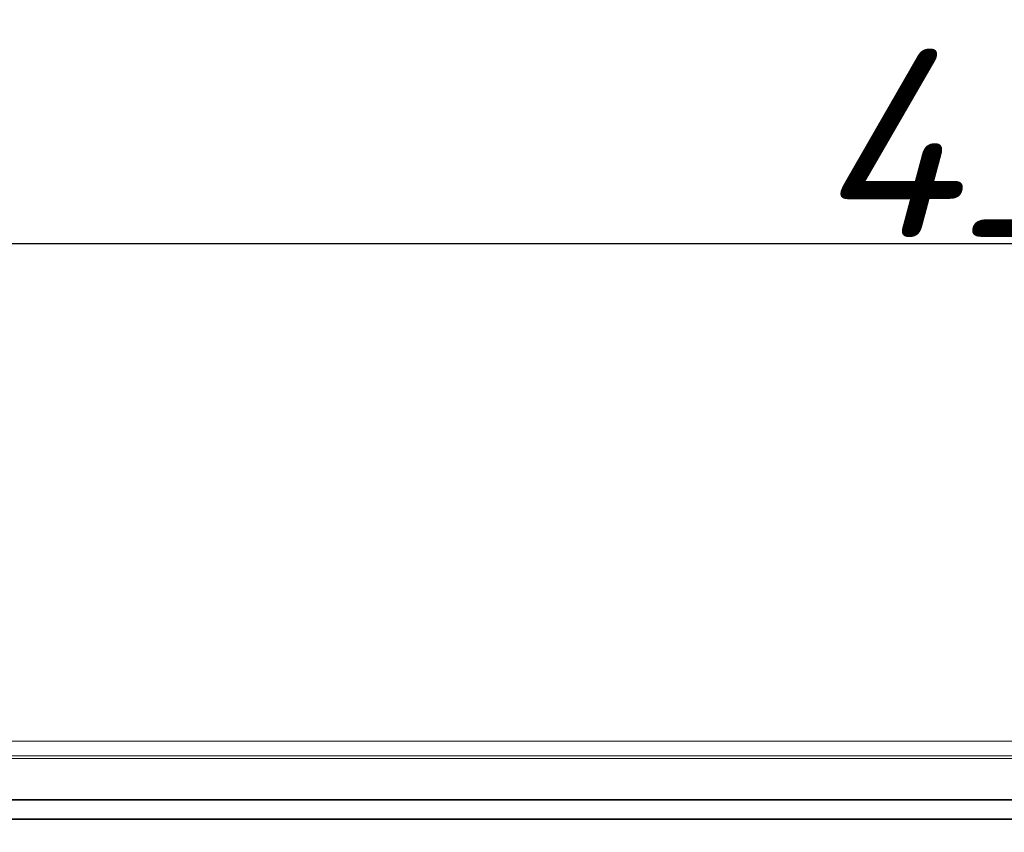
# Model space of a CAD drawing. Header units: millimetres. Extents: x 39 to 1680, y 50 to 804.
# Tile 20 of 68: x 209 to 314, y 718 to 804. Entities that reach past the tile are written whole.
import ezdxf

# ---------------------------------------------------------------- set-up
doc = ezdxf.new("R2010")
doc.units = ezdxf.units.MM
doc.header["$MEASUREMENT"] = 0
doc.layers.get('0').update_dxf_attribs({"lineweight": 25})
doc.styles.get("Standard").update_dxf_attribs({"font": 'isocpeui.ttf'})
doc.dimstyles.new('ISO-25$0', dxfattribs={"dimtxt": 20, "dimasz": 20, "dimexe": 1.25, "dimexo": 0.625, "dimtad": 1, "dimtxsty": 'Standard', "dimcen": 2.5, "dimadec": 0, "dimazin": 0, "dimtfac": 1, "dimtmove": 0, "dimatfit": 3, "dimfxl": 1, "dimarcsym": 0})

# ---------------------------------------------------------------- blocks, each defined once
blk = doc.blocks.new('*D6')
at = {"color": 0, "lineweight": -2, "transparency": 16777216}
for p, q in [((96.64, 718.65), (96.64, 781.8)), ((534.64, 718.65), (534.64, 781.8)), ((116.64, 780.55), (514.64, 780.55))]:
    blk.add_line(p, q, dxfattribs=at)
at = {"color": 0, "transparency": 16777216}
for points in [[(116.64, 783.88), (116.64, 777.21), (96.64, 780.55)], [(514.64, 783.88), (514.64, 777.21), (534.64, 780.55)]]:
    blk.add_solid(points, dxfattribs=at)
at = {"layer": 'Defpoints', "color": 0, "transparency": 16777216}
for p in [(534.64, 780.55), (96.64, 718.02), (534.64, 718.02)]:
    blk.add_point(p, dxfattribs=at)
at = {"color": 0, "transparency": 16777216, "insert": (315.64, 791.17), "char_height": 20, "attachment_point": 5}
blk.add_mtext('438', dxfattribs=at)

msp = doc.modelspace()

# ---------------------------------------------------------------- linework, layer by layer
at = {"color": 0, "linetype": 'Continuous', "lineweight": 0, "extrusion": (0, 1, -2.22045e-16)}
for p, q in [((98.142, 727.7), (533.142, 727.7)), ((531.742, 727.701), (99.542, 727.701)), ((533.142, 726.143), (98.142, 726.143)), ((533.142, 725.843), (98.142, 725.843)), ((114.142, 721.503), (517.142, 721.503)), ((517.142, 721.451), (114.142, 721.451)), ((446.642, 719.451), (114.142, 719.451)), ((446.642, 719.398), (114.142, 719.398))]:
    msp.add_line(p, q, dxfattribs=at)

# ---------------------------------------------------------------- dimensions: what is measured, and where the dimension line sits
dim = msp.add_linear_dim(base=(534.642, 780.546), p1=(96.642, 718.023), p2=(534.642, 718.023), dimstyle='ISO-25$0')
dim.commit()
dim.dimension.update_dxf_attribs({"geometry": '*D6', "text_midpoint": (315.642, 791.171)})

doc.saveas('drawing.dxf')
